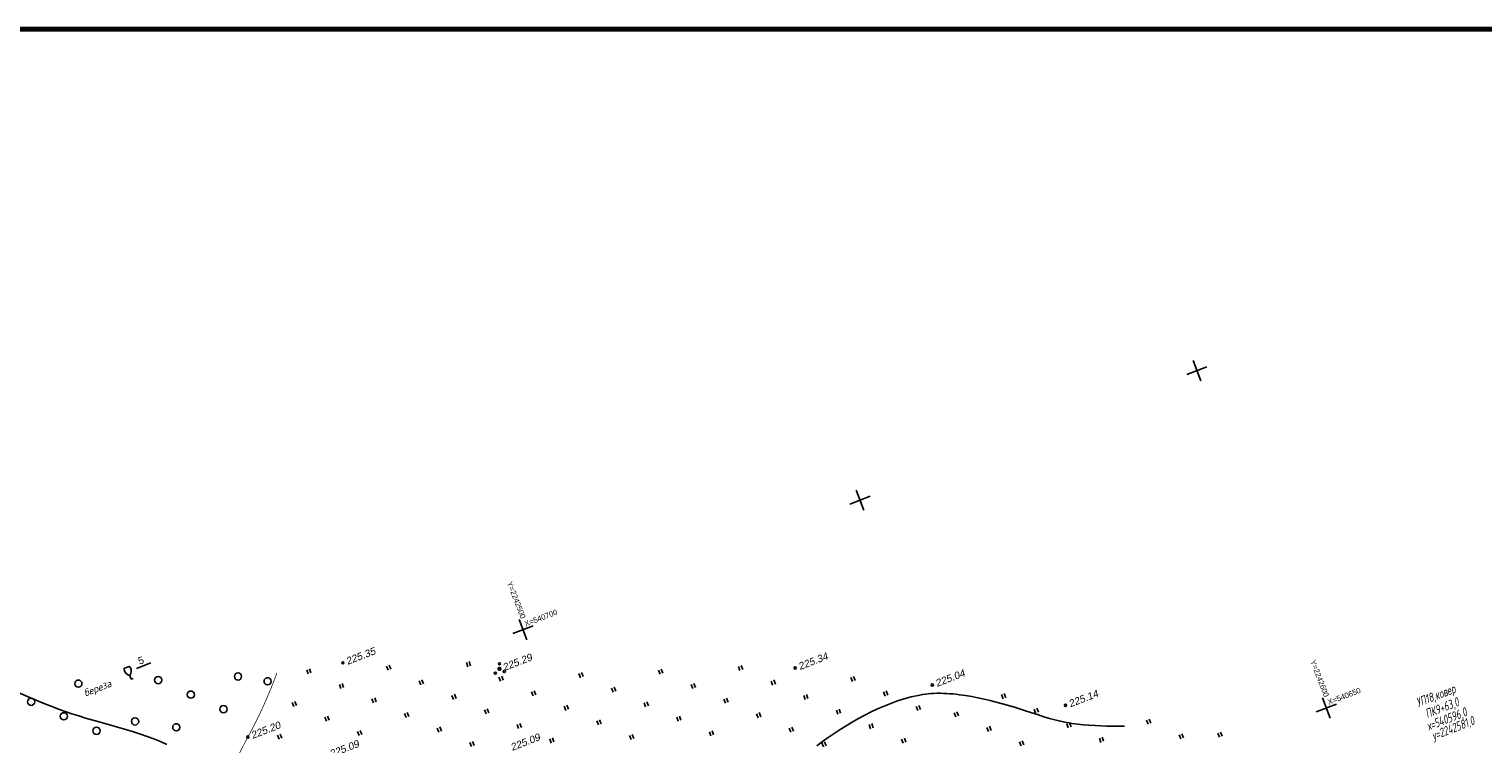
# Model space of a CAD drawing. Header units: millimetres. Extents: x -10 to 1169, y 1 to 1686.
# Tile 215 of 224: x 714 to 915, y 1587 to 1686. Entities that reach past the tile are written whole.
import ezdxf
from ezdxf.enums import TextEntityAlignment as Align

# ---------------------------------------------------------------- set-up
doc = ezdxf.new("R2010")
doc.units = ezdxf.units.MM
doc.linetypes.add('AHIDDEN1', pattern=[2, 0.5, -1.5])
for name, color, linetype in [('CONTURS', 7, 'Continuous'), ('COORDS', 7, 'Continuous'), ('GPR_PICK', 7, 'Continuous'), ('IZOLINES', 32, 'Continuous'), ('PDIGIT', 170, 'Continuous'), ('PICKETS', 7, 'Continuous'), ('Листы', 7, 'Continuous')]:
    doc.layers.add(name, color=color, linetype=linetype)
doc.styles.add('GPR', font='isocpeui.ttf', dxfattribs={"width": 0.8})
doc.styles.add('ITALICC', font='isocpeui.ttf', dxfattribs={"height": 2})
doc.styles.get("Standard").update_dxf_attribs({"font": 'arial.ttf'})

# ---------------------------------------------------------------- blocks, each defined once
blk = doc.blocks.new('401')
at = {"layer": 'CONTURS'}
for p, q in [((0, 0), (0, 1.2)), ((0.8, 0), (0.8, 1.2))]:
    blk.add_line(p, q, dxfattribs=at)
blk = doc.blocks.new('394')
at = {"layer": 'CONTURS', "color": 7, "linetype": 'Continuous'}
for centre, radius in [((0.03, 0.04), 0.4), ((0.52, 1.35), 0.3), ((-1.46, -0.66), 0.3), ((1, -1.11), 0.3)]:
    blk.add_circle(centre, radius, dxfattribs=at)
blk = doc.blocks.new('390_2')
at = {"layer": 'CONTURS', "color": 7}
for p, q in [((0.7, 3.47), (-0.69, 3.47)), ((0, 1.06), (0, 0.03)), ((0.02, 0), (0.58, 0))]:
    blk.add_line(p, q, dxfattribs=at)
at = {"layer": 'CONTURS', "color": 7, "linetype": 'Continuous'}
for centre, radius, start, end in [((1.01, 2.72), 1.95, 167.2459, 239.376), ((-19.94, 7.46), 19.52, 347.2459, 347.6983), ((-0.65, 3.26), 0.22, 101.9408, 167.6983), ((-0.69, 3.45), 0.0195, 90, 101.9408), ((-1.01, 2.72), 1.95, 300.624, 12.7541), ((0.65, 3.26), 0.22, 12.3017, 76.9673), ((19.94, 7.46), 19.52, 192.3017, 192.7541)]:
    blk.add_arc(centre, radius, start, end, dxfattribs=at)
blk = doc.blocks.new('372')
at = {"layer": 'CONTURS'}
blk.add_circle((0, 0), 1, dxfattribs=at)

msp = doc.modelspace()

# ---------------------------------------------------------------- linework, layer by layer
at = {"layer": 'CONTURS', "linetype": 'AHIDDEN1', "const_width": 0.1, "flags": 128}
msp.add_lwpolyline([(710.48691, 1583.58158), (710.65714, 1583.60343), (711.94714, 1583.71637), (713.24138, 1583.77489), (714.53909, 1583.78786), (715.83948, 1583.76414), (717.14178, 1583.71262), (718.44522, 1583.64217), (719.74903, 1583.56165), (721.05242, 1583.47994), (722.35463, 1583.40591), (723.65488, 1583.34844), (725.14778, 1583.23452), (726.65977, 1583.02416), (728.18259, 1582.75639), (729.70796, 1582.47023), (731.22762, 1582.20469), (732.73331, 1581.9988), (734.21676, 1581.89156), (735.6697, 1581.92201), (737.08386, 1582.12915), (738.45098, 1582.55202), (738.79, 1582.6901), (739.13393, 1582.83303), (739.47992, 1582.98208), (739.82513, 1583.1385), (740.1667, 1583.30359), (740.50177, 1583.47861), (740.8275, 1583.66483), (741.14103, 1583.86353), (741.43951, 1584.07598), (741.72009, 1584.30345), (742.05692, 1584.62915), (742.36398, 1584.98819), (742.64581, 1585.37508), (742.90697, 1585.78432), (743.15202, 1586.21043), (743.38549, 1586.64791), (743.61195, 1587.09128), (743.83594, 1587.53504), (744.06203, 1587.9737), (744.29476, 1588.40178), (744.57262, 1588.90162), (744.84443, 1589.40524), (745.11038, 1589.91235), (745.37069, 1590.42267), (745.62557, 1590.9359), (745.87525, 1591.45178), (746.11992, 1591.97), (746.35981, 1592.49029), (746.59512, 1593.01236), (746.82608, 1593.53592), (746.98499, 1593.9032), (747.14153, 1594.27153), (747.29569, 1594.64092), (747.44747, 1595.01136), (747.59687, 1595.38287), (747.7439, 1595.75543), (747.88855, 1596.12905), (748.03082, 1596.50372), (748.17072, 1596.87946), (748.30824, 1597.25625)], dxfattribs=at)
at = {"layer": 'CONTURS'}
msp.add_lwpolyline([(728.88388, 1597.86639), (730.86761, 1598.67667)], dxfattribs=at)
at = {"layer": 'COORDS', "lineweight": -2}
for p, q in [((874.34998, 1638.55131), (877.15072, 1639.62641)), ((876.28791, 1637.68849), (875.2128, 1640.48923)), ((827.67096, 1620.63291), (830.4717, 1621.70802)), ((829.60888, 1619.77009), (828.53378, 1622.57084)), ((780.99194, 1602.71452), (783.79268, 1603.78962)), ((782.92986, 1601.8517), (781.85476, 1604.65244)), ((894.2063, 1591.00947), (893.1312, 1593.81021)), ((892.26838, 1591.87229), (895.06912, 1592.94739))]:
    msp.add_line(p, q, dxfattribs=at)
at = {"layer": 'IZOLINES'}
for points in [[(711.43526, 1594.99278), (714.16121, 1593.82828), (715.9367, 1593.08304), (716.91351, 1592.69167), (717.98768, 1592.28198), (718.03452, 1592.26465), (718.03461, 1592.26462), (718.04603, 1592.26294), (718.97667, 1591.9259), (719.91369, 1591.6074), (720.8558, 1591.30459), (721.80224, 1591.01584), (723.70413, 1590.46964), (727.51258, 1589.39429), (728.45836, 1589.10426), (729.39884, 1588.79794), (730.33258, 1588.47221), (731.25819, 1588.12466), (732.17437, 1587.75368), (733.08008, 1587.35852)], [(823.09769, 1587.16736), (823.88764, 1587.76177), (824.69126, 1588.33722), (825.50725, 1588.8947), (826.33469, 1589.43475), (827.173, 1589.95745), (828.02192, 1590.46242), (828.88141, 1590.9488), (829.75164, 1591.41527), (830.63283, 1591.86014), (831.52528, 1592.28132), (832.42922, 1592.6764), (832.88563, 1592.86332), (833.34502, 1593.04267), (833.80737, 1593.21405), (834.27269, 1593.37702), (834.74094, 1593.53114), (835.21209, 1593.6759), (835.68608, 1593.81077), (836.16283, 1593.93516), (836.64224, 1594.0484), (837.12419, 1594.14971), (837.77473, 1594.26529), (837.75868, 1594.26319), (838.13649, 1594.31826), (838.5154, 1594.36437), (838.8953, 1594.40031), (839.2788, 1594.42563), (839.27937, 1594.42566), (839.27936, 1594.42576), (839.74243, 1594.44172), (840.22761, 1594.44301), (840.23531, 1594.44291), (840.23531, 1594.44291), (840.23532, 1594.44291), (840.23533, 1594.44291), (840.23634, 1594.44187), (840.67243, 1594.43196), (841.10807, 1594.41113), (841.54312, 1594.38145), (841.97751, 1594.34375), (842.41114, 1594.2987), (842.84399, 1594.24686), (843.707, 1594.12472), (844.56639, 1593.98046), (845.42209, 1593.81653), (846.27407, 1593.6349), (847.12234, 1593.43717), (847.96696, 1593.22474), (848.808, 1592.99888), (849.64561, 1592.76084), (850.48002, 1592.51201), (851.31161, 1592.25401), (852.14096, 1591.98893), (853.79673, 1591.44975), (854.55977, 1591.20573), (855.32582, 1590.97163), (855.71059, 1590.86052), (856.0968, 1590.75468), (856.48464, 1590.65511), (856.87595, 1590.56224), (856.87624, 1590.56218), (856.8763, 1590.56237), (857.26777, 1590.47738), (857.66085, 1590.40051), (858.05531, 1590.33142), (858.45095, 1590.26966), (858.84753, 1590.21464), (859.24488, 1590.16568), (859.64283, 1590.12214), (860.04126, 1590.08343), (860.83913, 1590.01852), (861.63795, 1589.96781), (862.43738, 1589.92923), (863.23721, 1589.90147), (864.34532, 1589.87956), (864.32337, 1589.87943), (865.03433, 1589.87523), (865.71226, 1589.87781)]]:
    msp.add_lwpolyline(points, dxfattribs=at)
at = {"layer": 'PICKETS', "color": 7, "lineweight": -2}
for centre in [(757.4503, 1598.64891), (779.14314, 1597.80058), (820.11101, 1597.93509), (839.09596, 1595.59956), (857.55819, 1592.76453), (744.29476, 1588.40178)]:
    msp.add_circle(centre, 0.15, dxfattribs=at)
at = {"layer": 'Листы', "lineweight": 70, "ltscale": 200}
msp.add_lwpolyline([(1168.76888, 1686.35822), (128.55065, 1686.35822), (128.55065, 1400.47816), (1168.76888, 1400.47816)], close=True, dxfattribs=at)

# ---------------------------------------------------------------- block references
at = {"layer": 'CONTURS', "lineweight": -2, "xscale": 0.5, "yscale": 0.5, "zscale": 0.5, "rotation": 21}
for name, p in [('390_2', (728.12679, 1596.40447)), ('372', (742.92618, 1596.76657)), ('401', (752.65669, 1597.12873)), ('401', (763.71357, 1597.62406)), ('401', (774.77046, 1598.1194)), ('394', (779.14314, 1597.80058)), ('401', (790.34916, 1596.60148)), ('401', (801.40604, 1597.09682)), ('401', (812.46292, 1597.59215)), ('372', (720.81242, 1595.77591)), ('372', (731.8693, 1596.27124)), ('372', (747.03317, 1596.09815)), ('401', (757.17851, 1595.11549)), ('401', (768.23539, 1595.61082)), ('401', (779.29228, 1596.10615)), ('401', (794.87098, 1594.58824)), ('401', (805.92786, 1595.08357)), ('401', (816.98474, 1595.5789)), ('401', (828.04162, 1596.07424)), ('372', (714.27735, 1593.26734)), ('372', (736.39112, 1594.258)), ('401', (750.64345, 1592.60691)), ('401', (761.70033, 1593.10224)), ('401', (772.75721, 1593.59758)), ('401', (783.81409, 1594.09291)), ('401', (799.3928, 1592.575)), ('401', (810.44968, 1593.07033)), ('401', (821.50656, 1593.56566)), ('401', (832.56344, 1594.06099)), ('401', (848.89699, 1593.69082)), ('372', (718.79917, 1591.25409)), ('372', (728.66624, 1590.5518)), ('372', (740.91294, 1592.24476)), ('401', (755.16527, 1590.59367)), ('401', (766.22215, 1591.089)), ('401', (777.27903, 1591.58433)), ('401', (788.33591, 1592.07967)), ('401', (803.91462, 1590.56175)), ('401', (814.9715, 1591.05709)), ('401', (826.02838, 1591.55242)), ('401', (837.08526, 1592.04775)), ('401', (842.36192, 1591.18225)), ('401', (853.41881, 1591.67758)), ('372', (723.32099, 1589.24085)), ('372', (734.37787, 1589.73618)), ('401', (759.68709, 1588.58043)), ('401', (770.74397, 1589.07576)), ('401', (781.80085, 1589.57109)), ('401', (792.85773, 1590.06642)), ('401', (808.43643, 1588.54851)), ('401', (819.49332, 1589.04384)), ('401', (830.5502, 1589.53917)), ('401', (846.88374, 1589.16901)), ('401', (857.94062, 1589.66434)), ('401', (868.99751, 1590.15967)), ('401', (878.8858, 1588.35434)), ('401', (748.6302, 1588.08509)), ('401', (775.26579, 1587.06251)), ('401', (786.32267, 1587.55785)), ('401', (797.37955, 1588.05318)), ('401', (824.01514, 1587.0306)), ('401', (835.07202, 1587.52593)), ('401', (851.40556, 1587.15576)), ('401', (862.46244, 1587.65109)), ('401', (873.51933, 1588.14643))]:
    msp.add_blockref(name, p, dxfattribs=at)

# ---------------------------------------------------------------- texts
at = {"layer": 'CONTURS', "lineweight": -2}
msp.add_text('5', height=1, rotation=17.4252893, dxfattribs=at).set_placement((729.26391, 1598.40269))
at = {"layer": 'CONTURS', "lineweight": -2, "style": 'ITALICC'}
msp.add_text('береза', height=1, rotation=21, dxfattribs=at).set_placement((721.78614, 1593.97053))
at = {"layer": 'COORDS', "lineweight": -2}
for s, rotation, p in [('Y=2242500', 291, (780.1751, 1609.72572)), ('X=540700', 21, (782.76951, 1603.66465)), ('Y=2242600', 291, (891.45154, 1598.88349)), ('X=540650', 21, (894.04595, 1592.82242))]:
    msp.add_text(s, height=0.75, rotation=rotation, dxfattribs=at).set_placement(p)
at = {"layer": 'GPR_PICK', "style": 'GPR', "width": 0.7}
for s, p in [('УП18,ковер', (909.06823, 1593.55139)), ('ПК9+63,0', (909.92753, 1591.86045)), ('х=540596,0', (910.58029, 1590.3091)), ('у=2242581,0', (911.44499, 1589.03953))]:
    msp.add_text(s, height=1.25, rotation=21, dxfattribs=at).set_placement(p, align=Align.CENTER)
at = {"layer": 'PDIGIT', "color": 7, "lineweight": -2, "oblique": 10}
for s, p in [('225.35', (758.09627, 1598.3613)), ('225.29', (779.78911, 1597.51298)), ('225.34', (820.75698, 1597.64748)), ('225.04', (839.74193, 1595.31195)), ('225.14', (858.20417, 1592.47693)), ('225.20', (744.94073, 1588.11417)), ('225.09', (755.82537, 1585.53668)), ('225.09', (780.89416, 1586.45564))]:
    msp.add_text(s, height=1, rotation=21, dxfattribs=at).set_placement(p)

doc.saveas('drawing.dxf')
